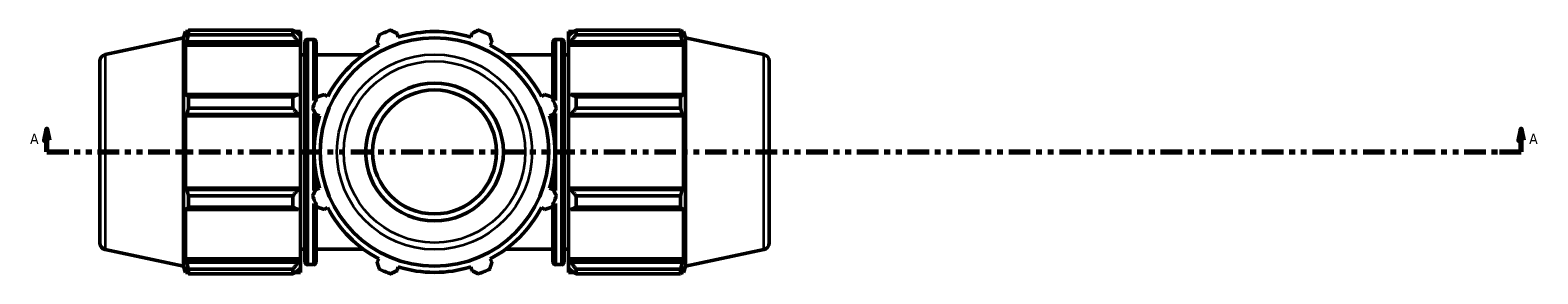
# Model space of a CAD drawing. Header units: inches. Extents: x 0.1 to 65.6, y -23.5 to 46.8.
# Tile 7 of 8: x 18.2 to 44.1, y 30.8 to 35. Entities that reach past the tile are written whole.
import ezdxf

# ---------------------------------------------------------------- set-up
doc = ezdxf.new("R2010")
doc.units = ezdxf.units.IN
doc.header["$MEASUREMENT"] = 0
doc.linetypes.add('DOUBLE_DASH_CHAIN', pattern=[1.2403, 0.6614, -0.0827, 0.1654, -0.0827, 0.1654, -0.0827])
for name, color, linetype, lineweight in [('Section Line (ANSI)', 7, 'DOUBLE_DASH_CHAIN', 70), ('Visible (ANSI)', 7, 'Continuous', 50), ('Visible Narrow (ANSI)', 7, 'Continuous', 35)]:
    doc.layers.add(name, color=color, linetype=linetype, lineweight=lineweight)
doc.styles.add('Label Text (ANSI)', font='tahoma.ttf')

# ---------------------------------------------------------------- blocks, each defined once
blk = doc.blocks.new('2dTransSection0')
at = {"layer": 'Section Line (ANSI)', "linetype": 'Continuous'}
for p, q in [((18.489, 33.322), (18.449, 33.125)), ((18.489, 33.125), (18.489, 33.322)), ((18.528, 33.125), (18.489, 33.322)), ((43.817, 33.322), (43.778, 33.125)), ((43.817, 33.125), (43.817, 33.322)), ((43.856, 33.125), (43.817, 33.322)), ((18.449, 33.125), (18.528, 33.125)), ((18.489, 32.929), (18.489, 33.125)), ((18.489, 32.929), (18.863, 32.929)), ((43.443, 32.929), (43.817, 32.929)), ((43.778, 33.125), (43.856, 33.125)), ((43.817, 32.929), (43.817, 33.125))]:
    blk.add_line(p, q, dxfattribs=at)
at = {"layer": 'Section Line (ANSI)', "linetype": 'DOUBLE_DASH_CHAIN', "ltscale": 0.558869}
blk.add_line((18.489, 32.929), (43.817, 32.929), dxfattribs=at)
at = {"layer": 'Section Line (ANSI)', "linetype": 'Continuous', "flags": 128}
for points in [[(18.528, 33.125), (18.489, 33.322), (18.449, 33.125), (18.528, 33.125)], [(43.856, 33.125), (43.817, 33.322), (43.778, 33.125), (43.856, 33.125)]]:
    blk.add_lwpolyline(points, dxfattribs=at)
at = {"layer": 'Section Line (ANSI)'}
for points in [[(18.528, 33.125), (18.489, 33.322), (18.449, 33.125), (18.528, 33.125)], [(43.856, 33.125), (43.817, 33.322), (43.778, 33.125), (43.856, 33.125)]]:
    blk.add_solid(points, dxfattribs=at)
at = {"layer": 'Section Line (ANSI)', "char_height": 0.18, "attachment_point": 7, "style": 'Label Text (ANSI)'}
for insert in [(18.199, 33.066), (43.954, 33.066)]:
    blk.add_mtext('A', dxfattribs=dict(at, insert=insert))

msp = doc.modelspace()

# ---------------------------------------------------------------- linework, layer by layer
at = {"layer": 'Visible (ANSI)'}
for p, q in [((20.834, 34.89), (20.869, 34.998)), ((20.869, 34.998), (20.869, 34.902)), ((20.907, 34.998), (20.869, 34.998)), ((20.92, 35.022), (22.713, 35.022)), ((20.92, 35.022), (20.92, 34.942)), ((22.713, 34.942), (22.713, 35.022)), ((22.847, 34.998), (22.752, 34.998)), ((22.847, 34.923), (22.847, 34.998)), ((27.447, 34.998), (27.447, 34.923)), ((27.447, 34.998), (27.542, 34.998)), ((27.58, 35.022), (27.58, 34.942)), ((27.58, 35.022), (29.374, 35.022)), ((29.374, 34.942), (29.374, 35.022)), ((29.386, 34.998), (29.424, 34.998)), ((29.424, 34.902), (29.424, 34.998)), ((29.459, 34.89), (29.424, 34.998)), ((19.491, 34.605), (20.834, 34.89)), ((20.834, 34.89), (20.834, 30.967)), ((20.891, 34.966), (20.869, 34.902)), ((20.869, 34.764), (20.891, 34.823)), ((20.869, 34.764), (20.869, 33.884)), ((22.847, 34.764), (20.869, 34.764)), ((20.891, 34.823), (22.802, 34.823)), ((22.713, 34.942), (20.92, 34.942)), ((22.847, 34.923), (22.802, 34.966)), ((22.802, 34.823), (22.847, 34.784)), ((22.847, 34.923), (22.847, 34.784)), ((22.847, 34.784), (22.847, 34.764)), ((22.847, 33.894), (22.847, 34.764)), ((22.92, 31.04), (22.92, 34.817)), ((23.065, 34.864), (22.968, 34.864)), ((23.112, 34.817), (23.112, 33.828)), ((24.161, 34.823), (24.191, 34.764)), ((24.525, 34.902), (24.505, 34.966)), ((25.789, 34.966), (25.769, 34.902)), ((26.102, 34.764), (26.133, 34.823)), ((27.182, 33.828), (27.182, 34.817)), ((27.229, 34.864), (27.326, 34.864)), ((27.374, 34.817), (27.374, 31.04)), ((27.491, 34.966), (27.447, 34.923)), ((27.447, 34.784), (27.447, 34.923)), ((27.447, 34.784), (27.491, 34.823)), ((27.447, 34.764), (27.447, 34.784)), ((27.447, 34.764), (27.447, 33.894)), ((27.447, 34.764), (29.424, 34.764)), ((27.491, 34.823), (29.403, 34.823)), ((29.374, 34.942), (27.58, 34.942)), ((29.424, 34.902), (29.403, 34.966)), ((29.403, 34.823), (29.424, 34.764)), ((29.424, 33.884), (29.424, 34.764)), ((29.459, 30.967), (29.459, 34.89)), ((30.803, 34.605), (29.459, 34.89)), ((19.397, 31.368), (19.397, 34.489)), ((22.92, 34.597), (22.847, 34.597)), ((23.923, 34.597), (23.112, 34.597)), ((27.182, 34.597), (26.37, 34.597)), ((27.374, 34.597), (27.447, 34.597)), ((30.897, 34.489), (30.897, 31.368)), ((20.891, 33.915), (20.869, 33.884)), ((22.802, 33.915), (20.891, 33.915)), ((20.92, 33.876), (22.713, 33.876)), ((20.92, 33.876), (20.92, 33.682)), ((22.713, 33.682), (20.92, 33.682)), ((22.713, 33.682), (22.713, 33.876)), ((22.847, 33.894), (22.802, 33.915)), ((22.847, 33.894), (22.847, 33.558)), ((23.311, 33.884), (23.252, 33.915)), ((27.042, 33.915), (26.982, 33.884)), ((27.491, 33.915), (27.447, 33.894)), ((27.447, 33.558), (27.447, 33.894)), ((29.403, 33.915), (27.491, 33.915)), ((27.58, 33.876), (27.58, 33.682)), ((27.58, 33.876), (29.374, 33.876)), ((29.374, 33.682), (27.58, 33.682)), ((29.374, 33.682), (29.374, 33.876)), ((29.424, 33.884), (29.403, 33.915)), ((20.869, 33.551), (20.891, 33.571)), ((20.869, 33.551), (20.869, 32.306)), ((22.847, 33.551), (20.869, 33.551)), ((20.891, 33.571), (22.802, 33.571)), ((22.802, 33.571), (22.847, 33.558)), ((22.847, 33.558), (22.847, 33.551)), ((22.847, 32.306), (22.847, 33.551)), ((23.11, 33.571), (23.173, 33.551)), ((23.112, 33.57), (23.112, 33.304)), ((27.12, 33.551), (27.184, 33.571)), ((27.182, 33.304), (27.182, 33.57)), ((27.447, 33.558), (27.491, 33.571)), ((27.447, 33.551), (27.447, 33.558)), ((27.447, 33.551), (27.447, 32.306)), ((27.447, 33.551), (29.424, 33.551)), ((27.491, 33.571), (29.403, 33.571)), ((29.403, 33.571), (29.424, 33.551)), ((29.424, 32.306), (29.424, 33.551)), ((23.112, 32.554), (23.112, 32.287)), ((27.182, 32.287), (27.182, 32.554)), ((20.891, 32.286), (20.869, 32.306)), ((22.847, 32.306), (20.869, 32.306)), ((22.802, 32.286), (20.891, 32.286)), ((20.92, 32.175), (22.713, 32.175)), ((20.92, 32.175), (20.92, 31.981)), ((22.713, 31.981), (22.713, 32.175)), ((22.847, 32.3), (22.802, 32.286)), ((22.847, 32.306), (22.847, 32.3)), ((22.847, 32.3), (22.847, 31.963)), ((23.173, 32.306), (23.11, 32.286)), ((27.184, 32.286), (27.12, 32.306)), ((27.447, 32.3), (27.447, 32.306)), ((27.447, 32.306), (29.424, 32.306)), ((27.447, 31.963), (27.447, 32.3)), ((27.491, 32.286), (27.447, 32.3)), ((29.403, 32.286), (27.491, 32.286)), ((27.58, 32.175), (27.58, 31.981)), ((27.58, 32.175), (29.374, 32.175)), ((29.374, 31.981), (29.374, 32.175)), ((29.424, 32.306), (29.403, 32.286)), ((20.869, 31.973), (20.869, 31.093)), ((20.869, 31.973), (20.891, 31.942)), ((20.891, 31.942), (22.802, 31.942)), ((22.713, 31.981), (20.92, 31.981)), ((22.802, 31.942), (22.847, 31.963)), ((22.847, 31.093), (22.847, 31.963)), ((23.112, 32.029), (23.112, 31.04)), ((23.252, 31.942), (23.311, 31.973)), ((26.982, 31.973), (27.042, 31.942)), ((27.182, 31.04), (27.182, 32.029)), ((27.447, 31.963), (27.447, 31.093)), ((27.447, 31.963), (27.491, 31.942)), ((27.491, 31.942), (29.403, 31.942)), ((29.374, 31.981), (27.58, 31.981)), ((29.403, 31.942), (29.424, 31.973)), ((29.424, 31.093), (29.424, 31.973)), ((19.491, 31.252), (20.834, 30.967)), ((20.891, 31.034), (20.869, 31.093)), ((22.847, 31.093), (20.869, 31.093)), ((22.92, 31.26), (22.847, 31.26)), ((22.847, 31.093), (22.847, 31.073)), ((23.923, 31.26), (23.112, 31.26)), ((24.191, 31.093), (24.161, 31.034)), ((26.133, 31.034), (26.102, 31.093)), ((27.182, 31.26), (26.37, 31.26)), ((27.374, 31.26), (27.447, 31.26)), ((27.447, 31.073), (27.447, 31.093)), ((27.447, 31.093), (29.424, 31.093)), ((29.424, 31.093), (29.403, 31.034)), ((30.803, 31.252), (29.459, 30.967)), ((20.834, 30.967), (20.869, 30.859)), ((20.869, 30.955), (20.869, 30.859)), ((20.869, 30.955), (20.891, 30.891)), ((20.907, 30.859), (20.869, 30.859)), ((22.802, 31.034), (20.891, 31.034)), ((20.92, 30.916), (22.713, 30.916)), ((20.92, 30.916), (20.92, 30.835)), ((22.713, 30.835), (20.92, 30.835)), ((22.713, 30.835), (22.713, 30.916)), ((22.847, 30.859), (22.752, 30.859)), ((22.847, 31.073), (22.802, 31.034)), ((22.802, 30.891), (22.847, 30.934)), ((22.847, 31.073), (22.847, 30.934)), ((22.847, 30.859), (22.847, 30.934)), ((23.065, 30.993), (22.968, 30.993)), ((24.505, 30.891), (24.525, 30.955)), ((25.769, 30.955), (25.789, 30.891)), ((27.229, 30.993), (27.326, 30.993)), ((27.447, 30.934), (27.447, 31.073)), ((27.491, 31.034), (27.447, 31.073)), ((27.447, 30.934), (27.447, 30.859)), ((27.447, 30.934), (27.491, 30.891)), ((27.447, 30.859), (27.542, 30.859)), ((29.403, 31.034), (27.491, 31.034)), ((27.58, 30.916), (27.58, 30.835)), ((27.58, 30.916), (29.374, 30.916)), ((29.374, 30.835), (27.58, 30.835)), ((29.374, 30.835), (29.374, 30.916)), ((29.386, 30.859), (29.424, 30.859)), ((29.403, 30.891), (29.424, 30.955)), ((29.459, 30.967), (29.424, 30.859)), ((29.424, 30.859), (29.424, 30.955))]:
    msp.add_line(p, q, dxfattribs=at)
for radius in [1.962, 1.183, 1.065]:
    msp.add_circle((25.147, 32.929), radius, dxfattribs=at)
for centre, radius, start, end in [((25.147, 32.929), 2.225, 109.792, 115.208), ((25.147, 32.929), 2.069, 72.5, 107.5), ((25.147, 32.929), 2.225, 64.792, 70.208), ((22.968, 34.817), 0.0473, 90, 180), ((23.065, 34.817), 0.0473, 0, 90), ((25.147, 32.929), 2.069, 117.5, 152.5), ((25.147, 32.929), 2.069, 27.5, 62.5), ((27.229, 34.817), 0.0473, 90, 180), ((27.326, 34.817), 0.0473, 0, 90), ((19.515, 34.489), 0.118, 102, 180), ((30.779, 34.489), 0.118, 0, 78), ((25.147, 32.929), 2.225, 154.792, 160.208), ((25.147, 32.929), 2.225, 19.792, 25.208), ((25.147, 32.929), 2.069, 162.5, 197.5), ((25.147, 32.929), 2.069, 342.5, 17.5), ((25.147, 32.929), 2.225, 199.792, 205.208), ((25.147, 32.929), 2.225, 334.792, 340.208), ((25.147, 32.929), 2.069, 207.5, 242.5), ((25.147, 32.929), 2.069, 297.5, 332.5), ((19.515, 31.368), 0.118, 180, 258), ((30.779, 31.368), 0.118, 282, 0), ((22.968, 31.04), 0.0473, 180, 270), ((23.065, 31.04), 0.0473, 270, 0), ((25.147, 32.929), 2.225, 244.792, 250.208), ((25.147, 32.929), 2.069, 252.5, 287.5), ((25.147, 32.929), 2.225, 289.792, 295.208), ((27.229, 31.04), 0.0473, 180, 270), ((27.326, 31.04), 0.0473, 270, 0)]:
    msp.add_arc(centre, radius, start, end, dxfattribs=at)
for points, weights in [([(20.891, 34.966), (20.905, 34.993), (20.92, 35.022)], [1.00182725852, 1.00132199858, 1]), ([(22.802, 34.966), (22.76, 34.993), (22.713, 35.022)], [1.00575734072, 1.01099689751, 1.01543414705]), ([(24.393, 35.022), (24.45, 34.993), (24.505, 34.966)], [1, 1.00132199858, 1.00182725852]), ([(25.789, 34.966), (25.844, 34.993), (25.9, 35.022)], [1.00182725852, 1.00132199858, 1]), ([(27.58, 35.022), (27.534, 34.993), (27.491, 34.966)], [1.01543414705, 1.01099689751, 1.00575734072]), ([(29.374, 35.022), (29.389, 34.993), (29.403, 34.966)], [1, 1.00132199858, 1.00182725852]), ([(20.92, 34.942), (20.905, 34.881), (20.891, 34.823)], [1, 1.00132199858, 1.00182725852]), ([(22.713, 34.942), (22.76, 34.881), (22.802, 34.823)], [1.01543414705, 1.01099689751, 1.00575734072]), ([(24.161, 34.823), (24.179, 34.881), (24.199, 34.942)], [1.00182725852, 1.00132199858, 1]), ([(26.094, 34.942), (26.114, 34.881), (26.133, 34.823)], [1, 1.00132199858, 1.00182725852]), ([(27.491, 34.823), (27.534, 34.881), (27.58, 34.942)], [1.00575734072, 1.01099689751, 1.01543414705]), ([(29.403, 34.823), (29.389, 34.881), (29.374, 34.942)], [1.00182725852, 1.00132199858, 1]), ([(20.891, 33.915), (20.905, 33.896), (20.92, 33.876)], [1.00182725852, 1.00132199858, 1]), ([(20.92, 33.682), (20.905, 33.625), (20.891, 33.571)], [1, 1.00132199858, 1.00182725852]), ([(22.802, 33.915), (22.76, 33.896), (22.713, 33.876)], [1.00575734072, 1.01099689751, 1.01543414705]), ([(22.713, 33.682), (22.76, 33.625), (22.802, 33.571)], [1.01543414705, 1.01099689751, 1.00575734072]), ([(23.11, 33.571), (23.082, 33.625), (23.053, 33.682)], [1.00182725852, 1.00132199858, 1]), ([(23.134, 33.876), (23.194, 33.896), (23.252, 33.915)], [1, 1.00132199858, 1.00182725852]), ([(27.042, 33.915), (27.1, 33.896), (27.16, 33.876)], [1.00182725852, 1.00132199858, 1]), ([(27.24, 33.682), (27.212, 33.625), (27.184, 33.571)], [1, 1.00132199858, 1.00182725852]), ([(27.58, 33.876), (27.534, 33.896), (27.491, 33.915)], [1.01543414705, 1.01099689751, 1.00575734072]), ([(27.491, 33.571), (27.534, 33.625), (27.58, 33.682)], [1.00575734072, 1.01099689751, 1.01543414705]), ([(29.374, 33.876), (29.389, 33.896), (29.403, 33.915)], [1, 1.00132199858, 1.00182725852]), ([(29.403, 33.571), (29.389, 33.625), (29.374, 33.682)], [1.00182725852, 1.00132199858, 1]), ([(20.891, 32.286), (20.905, 32.232), (20.92, 32.175)], [1.00182725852, 1.00132199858, 1]), ([(22.802, 32.286), (22.76, 32.232), (22.713, 32.175)], [1.00575734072, 1.01099689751, 1.01543414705]), ([(23.053, 32.175), (23.082, 32.232), (23.11, 32.286)], [1, 1.00132199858, 1.00182725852]), ([(27.184, 32.286), (27.212, 32.232), (27.24, 32.175)], [1.00182725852, 1.00132199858, 1]), ([(27.58, 32.175), (27.534, 32.232), (27.491, 32.286)], [1.01543414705, 1.01099689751, 1.00575734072]), ([(29.374, 32.175), (29.389, 32.232), (29.403, 32.286)], [1, 1.00132199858, 1.00182725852]), ([(20.92, 31.981), (20.905, 31.961), (20.891, 31.942)], [1, 1.00132199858, 1.00182725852]), ([(22.713, 31.981), (22.76, 31.961), (22.802, 31.942)], [1.01543414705, 1.01099689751, 1.00575734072]), ([(23.252, 31.942), (23.194, 31.961), (23.134, 31.981)], [1.00182725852, 1.00132199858, 1]), ([(27.16, 31.981), (27.1, 31.961), (27.042, 31.942)], [1, 1.00132199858, 1.00182725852]), ([(27.491, 31.942), (27.534, 31.961), (27.58, 31.981)], [1.00575734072, 1.01099689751, 1.01543414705]), ([(29.403, 31.942), (29.389, 31.961), (29.374, 31.981)], [1.00182725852, 1.00132199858, 1]), ([(20.891, 31.034), (20.905, 30.976), (20.92, 30.916)], [1.00182725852, 1.00132199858, 1]), ([(20.92, 30.835), (20.905, 30.864), (20.891, 30.891)], [1, 1.00132199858, 1.00182725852]), ([(22.802, 31.034), (22.76, 30.976), (22.713, 30.916)], [1.00575734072, 1.01099689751, 1.01543414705]), ([(22.713, 30.835), (22.76, 30.864), (22.802, 30.891)], [1.01543414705, 1.01099689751, 1.00575734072]), ([(24.199, 30.916), (24.179, 30.976), (24.161, 31.034)], [1, 1.00132199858, 1.00182725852]), ([(24.505, 30.891), (24.45, 30.864), (24.393, 30.835)], [1.00182725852, 1.00132199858, 1]), ([(25.9, 30.835), (25.844, 30.864), (25.789, 30.891)], [1, 1.00132199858, 1.00182725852]), ([(26.133, 31.034), (26.114, 30.976), (26.094, 30.916)], [1.00182725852, 1.00132199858, 1]), ([(27.58, 30.916), (27.534, 30.976), (27.491, 31.034)], [1.01543414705, 1.01099689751, 1.00575734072]), ([(27.491, 30.891), (27.534, 30.864), (27.58, 30.835)], [1.00575734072, 1.01099689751, 1.01543414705]), ([(29.374, 30.916), (29.389, 30.976), (29.403, 31.034)], [1, 1.00132199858, 1.00182725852]), ([(29.403, 30.891), (29.389, 30.864), (29.374, 30.835)], [1.00182725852, 1.00132199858, 1])]:
    msp.add_rational_spline(points, weights, degree=2, dxfattribs=at)
at = {"layer": 'Visible Narrow (ANSI)'}
for p, q in [((22.968, 34.841), (22.968, 31.017)), ((23.065, 33.813), (23.065, 34.861)), ((27.229, 34.861), (27.229, 33.813)), ((27.326, 31.017), (27.326, 34.841)), ((19.491, 34.584), (19.491, 31.273)), ((30.803, 31.273), (30.803, 34.584)), ((23.065, 32.267), (23.065, 33.59)), ((27.229, 33.59), (27.229, 32.267)), ((23.065, 30.996), (23.065, 32.044)), ((27.229, 32.044), (27.229, 30.996))]:
    msp.add_line(p, q, dxfattribs=at)
for radius in [1.676, 1.56]:
    msp.add_circle((25.147, 32.929), radius, dxfattribs=at)

# ---------------------------------------------------------------- block references
at = {"layer": 'Section Line (ANSI)'}
msp.add_blockref('2dTransSection0', (0, 0), dxfattribs=at)

doc.saveas('drawing.dxf')
